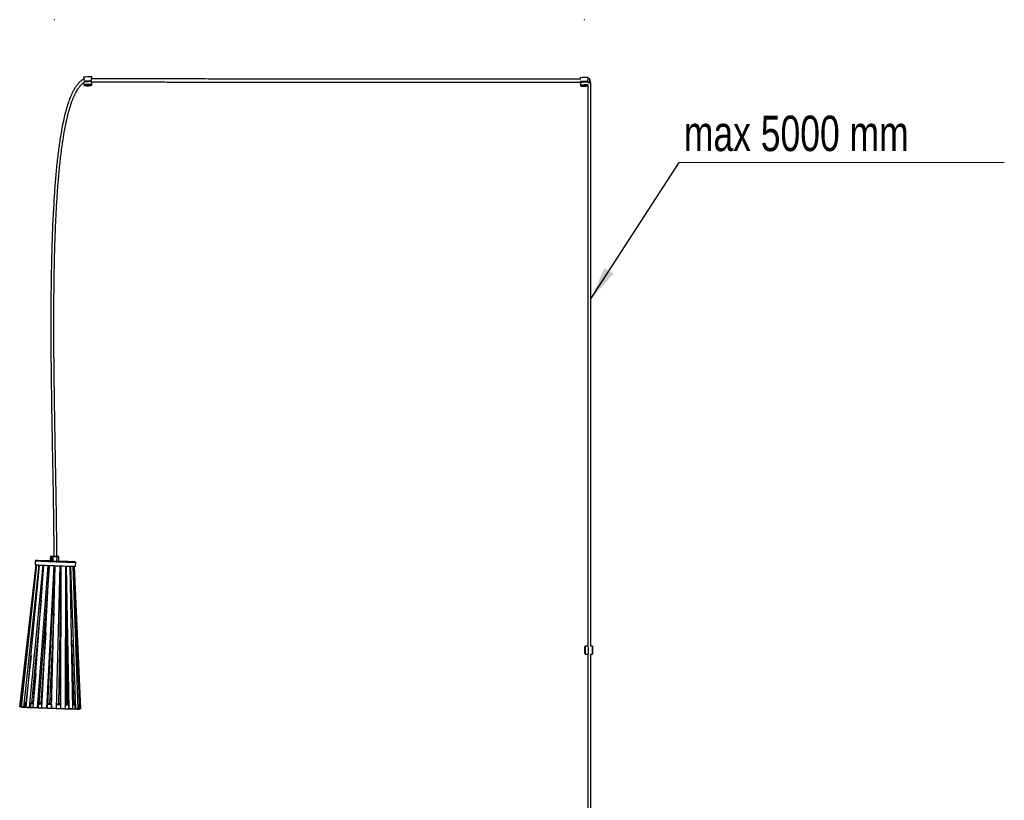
# Model space of a CAD drawing. Header units: millimetres. Extents: x 114 to 274, y -46 to 199.
# Tile 6 of 6: x 176 to 274, y 58 to 135. Entities that reach past the tile are written whole.
import ezdxf

# ---------------------------------------------------------------- set-up
doc = ezdxf.new("R2010")
doc.units = ezdxf.units.MM
doc.header["$PDSIZE"] = -1
doc.styles.add('SLDTEXTSTYLE0', font='TXT', dxfattribs={"width": 0.75})
doc.dimstyles.new('SLDDIMSTYLE2', dxfattribs={"dimtxt": 0.18, "dimasz": 3.302, "dimexe": 0, "dimexo": 0.0625, "dimgap": 0, "dimtad": 0, "dimtih": 1, "dimtoh": 1, "dimdec": 0, "dimrnd": 1e-09, "dimzin": 0, "dimdsep": 46, "dimtxsty": 'Standard', "dimsah": 1, "dimcen": 0.09, "dimadec": 0, "dimazin": 0, "dimtfac": 3.302, "dimtdec": 0, "dimtofl": 0, "dimtmove": 0, "dimatfit": 3, "dimfxl": 0, "dimfrac": 2, "dimtolj": 1, "dimtzin": 0, "dimarcsym": 0})

# ---------------------------------------------------------------- blocks, each defined once
blk = doc.blocks.new('SW_NOTE_1')
at = {"color": 0, "linetype": 'Continuous', "lineweight": 0}
blk.add_line((32.18, 0), (0, 0), dxfattribs=at)

msp = doc.modelspace()

# ---------------------------------------------------------------- linework, layer by layer
at = {"color": 7, "linetype": 'Continuous', "lineweight": 25}
for p, q in [((182.45495, 129.26376), (182.46094, 129.11237)), ((182.47985, 128.74914), (182.48866, 128.52638)), ((182.49806, 128.91054), (182.4997, 128.86912)), ((182.4997, 128.86912), (182.53771, 128.87062)), ((182.53906, 128.83652), (182.5393, 128.83042)), ((182.56784, 128.8661), (182.55521, 128.87192)), ((182.8699, 128.88917), (182.87089, 128.86419)), ((183.12771, 128.85563), (183.17432, 128.85772)), ((183.20273, 128.89692), (183.24074, 128.89842)), ((183.2036, 128.87481), (183.20273, 128.89692)), ((183.23744, 128.98186), (183.23679, 128.9983)), ((183.24074, 128.89842), (183.23945, 128.9309)), ((183.26031, 129.14398), (183.25433, 129.29536)), ((183.27895, 128.55762), (183.26926, 128.80266)), ((231.56466, 129.21512), (231.56952, 129.09229)), ((231.58665, 128.77394), (231.59836, 128.47774)), ((231.60546, 128.92036), (231.60941, 128.82047)), ((231.60941, 128.82047), (231.64742, 128.82197)), ((231.64877, 128.78789), (231.64901, 128.78178)), ((231.67755, 128.81746), (231.66492, 128.82328)), ((231.67804, 128.80497), (231.67755, 128.81746)), ((231.97961, 128.84052), (231.9806, 128.81556)), ((232.23742, 128.807), (232.28403, 128.80908)), ((232.31244, 128.84827), (232.35045, 128.84978)), ((232.31331, 128.82617), (232.31244, 128.84827)), ((232.35045, 128.84978), (232.34661, 128.94689)), ((232.36987, 129.0993), (232.36404, 129.24671)), ((232.37945, 128.74181), (232.37717, 128.79946)), ((183.21913, 128.48065), (183.22107, 128.48125)), ((232.32884, 128.432), (232.33078, 128.4326)), ((179.16861, 81.89452), (179.15171, 81.41484)), ((179.17515, 81.89929), (179.16861, 81.89452)), ((179.41639, 81.88131), (179.16861, 81.89452)), ((179.45769, 81.89286), (179.17515, 81.89929)), ((179.17515, 81.89929), (179.41854, 81.8863)), ((179.38188, 81.89347), (179.50464, 81.89068)), ((179.43637, 81.89056), (179.38188, 81.89347)), ((179.43648, 81.89055), (179.38201, 81.89346)), ((179.41639, 81.88131), (179.3995, 81.40163)), ((179.41854, 81.8863), (179.41639, 81.88131)), ((179.80285, 81.86944), (179.41639, 81.88131)), ((179.41854, 81.8863), (179.80127, 81.87455)), ((179.49356, 81.89199), (179.45769, 81.89286)), ((179.61214, 81.88119), (179.55764, 81.88409)), ((179.61218, 81.88119), (179.55772, 81.88409)), ((179.77843, 81.87608), (179.61214, 81.88119)), ((179.80285, 81.86944), (179.78595, 81.38976)), ((179.99656, 81.38598), (180.01345, 81.86564)), ((176.13082, 67.01865), (177.74666, 81.05298)), ((176.19055, 67.01062), (177.80684, 81.04885)), ((176.31414, 67.00107), (177.83394, 81.04714)), ((176.52425, 66.98825), (178.04418, 81.03541)), ((176.7762, 66.97489), (178.09935, 81.03261)), ((177.11612, 66.95855), (178.43931, 81.01666)), ((177.47175, 66.94269), (178.51717, 81.01324)), ((177.67282, 81.46282), (177.65874, 81.06309)), ((177.98679, 81.4526), (177.78835, 81.4593)), ((177.78835, 81.4593), (177.84808, 81.45126)), ((177.89479, 81.46247), (177.79829, 81.46001)), ((177.79829, 81.46001), (177.9944, 81.45264)), ((177.84808, 81.45126), (178.04652, 81.44456)), ((177.86625, 81.44957), (178.07636, 81.43675)), ((178.0476, 81.44419), (177.86625, 81.44957)), ((177.89458, 81.4564), (177.89479, 81.46247)), ((178.09091, 81.4551), (177.89479, 81.46247)), ((177.90822, 66.92441), (178.95365, 80.99513)), ((178.17516, 81.4588), (177.93187, 81.46214)), ((177.93187, 81.46214), (178.10646, 81.45484)), ((177.98658, 81.44659), (177.98679, 81.4526)), ((178.04652, 81.44456), (177.98679, 81.4526)), ((177.9944, 81.45264), (178.09091, 81.4551)), ((178.0474, 81.43852), (178.0476, 81.44419)), ((178.25771, 81.43138), (178.0476, 81.44419)), ((178.07636, 81.43675), (178.25771, 81.43138)), ((178.10646, 81.45484), (178.34974, 81.45148)), ((178.26737, 81.43072), (178.12087, 81.43425)), ((178.12087, 81.43425), (178.46079, 81.41791)), ((178.17499, 81.45388), (178.17516, 81.4588)), ((178.34974, 81.45148), (178.17516, 81.4588)), ((178.60201, 81.44861), (178.23575, 81.45745)), ((178.23575, 81.45745), (178.37172, 81.45092)), ((178.26725, 81.42722), (178.26737, 81.43072)), ((178.6073, 81.41437), (178.26737, 81.43072)), ((178.33272, 66.9076), (179.04658, 80.99147)), ((178.37172, 81.45092), (178.73798, 81.44208)), ((178.46079, 81.41791), (178.6073, 81.41437)), ((178.6246, 81.4135), (178.52728, 81.41484)), ((178.52728, 81.41484), (178.96375, 81.39656)), ((178.6019, 81.44536), (178.60201, 81.44861)), ((178.73798, 81.44208), (178.60201, 81.44861)), ((178.6245, 81.41077), (178.6246, 81.4135)), ((179.06107, 81.39522), (178.6246, 81.4135)), ((179.13355, 81.43294), (178.68018, 81.4464)), ((178.68018, 81.4464), (178.76422, 81.44127)), ((178.76422, 81.44127), (179.15224, 81.42976)), ((178.823, 66.88918), (179.53686, 80.97311)), ((179.57534, 80.97173), (178.88132, 67.27921)), ((178.96375, 81.39656), (179.06107, 81.39522)), ((179.08431, 81.39422), (179.04571, 81.39323)), ((179.04571, 81.39323), (179.536, 81.37481)), ((179.08423, 81.39179), (179.08431, 81.39422)), ((179.5746, 81.3758), (179.08431, 81.39422)), ((179.13346, 81.4303), (179.13355, 81.43294)), ((179.15231, 81.43179), (179.13355, 81.43294)), ((179.15171, 81.41484), (179.3995, 81.40163)), ((179.15791, 81.40962), (179.15171, 81.41484)), ((179.15776, 81.40962), (179.40125, 81.39665)), ((179.24694, 81.80735), (179.24598, 81.8064)), ((179.25634, 81.5975), (179.3081, 81.59473)), ((179.31176, 81.69866), (179.26, 81.70142)), ((179.61182, 80.97043), (179.2609, 67.26568)), ((179.27482, 66.87307), (179.63577, 80.96958)), ((179.29182, 81.82293), (179.28883, 81.82302)), ((179.3995, 81.40163), (179.78595, 81.38976)), ((179.4013, 81.39664), (179.3995, 81.40163)), ((179.78402, 81.38489), (179.4013, 81.39664)), ((179.536, 81.37481), (179.5746, 81.3758)), ((179.60151, 81.37475), (179.6254, 81.37155)), ((180.09762, 81.358), (179.60151, 81.37475)), ((179.6254, 81.37155), (180.12151, 81.35479)), ((179.77093, 66.85631), (180.13188, 80.95279)), ((179.99707, 81.40045), (180.25885, 81.39062)), ((180.29745, 81.39161), (179.99715, 81.40289)), ((180.09754, 81.3556), (180.09762, 81.358)), ((180.12151, 81.35479), (180.09762, 81.358)), ((180.14303, 80.95243), (180.12239, 67.23729)), ((180.12557, 81.35703), (180.20961, 81.3519)), ((180.57894, 81.34358), (180.12557, 81.35703)), ((180.20585, 66.84247), (180.22708, 80.94975)), ((180.20961, 81.3519), (180.66298, 81.33844)), ((180.25885, 81.39062), (180.29745, 81.39161)), ((180.37941, 81.38828), (180.2821, 81.38962)), ((180.2821, 81.38962), (180.71856, 81.37134)), ((180.37932, 81.38555), (180.37941, 81.38828)), ((180.81588, 81.37), (180.37941, 81.38828)), ((180.57885, 81.34094), (180.57894, 81.34358)), ((180.66298, 81.33844), (180.57894, 81.34358)), ((180.60519, 81.34277), (180.74115, 81.33622)), ((180.97144, 81.33392), (180.60519, 81.34277)), ((180.65922, 66.82901), (180.68045, 80.93616)), ((180.71856, 81.37134), (180.81588, 81.37)), ((180.88237, 81.36693), (180.73587, 81.37047)), ((180.73587, 81.37047), (181.07579, 81.35413)), ((180.74115, 81.33622), (181.10741, 81.32739)), ((181.03465, 66.8188), (180.76264, 80.93388)), ((180.88224, 81.36343), (180.88237, 81.36693)), ((181.2223, 81.35059), (180.88237, 81.36693)), ((180.97133, 81.33067), (180.97144, 81.33392)), ((181.10741, 81.32739), (180.97144, 81.33392)), ((180.99342, 81.33336), (181.16801, 81.32604)), ((181.23671, 81.33001), (180.99342, 81.33336)), ((181.07579, 81.35413), (181.2223, 81.35059)), ((181.26681, 81.34809), (181.08545, 81.35347)), ((181.08545, 81.35347), (181.29557, 81.34066)), ((181.4009, 66.80996), (181.1289, 80.92471)), ((181.16801, 81.32604), (181.41129, 81.32269)), ((181.68011, 66.80438), (181.19004, 80.92339)), ((181.23653, 81.3251), (181.23671, 81.33001)), ((181.41129, 81.32269), (181.23671, 81.33001)), ((181.34876, 81.33219), (181.25226, 81.32974)), ((181.25226, 81.32974), (181.44837, 81.32237)), ((181.26661, 81.34242), (181.26681, 81.34809)), ((181.47691, 81.33527), (181.26681, 81.34809)), ((181.29557, 81.34066), (181.47691, 81.33527)), ((181.49509, 81.33358), (181.29665, 81.34028)), ((181.29665, 81.34028), (181.35637, 81.33225)), ((181.34855, 81.32612), (181.34876, 81.33219)), ((181.54488, 81.32483), (181.34876, 81.33219)), ((181.35637, 81.33225), (181.55481, 81.32554)), ((181.92339, 66.80103), (181.43335, 80.91919)), ((181.44837, 81.32237), (181.54488, 81.32483)), ((182.07903, 66.80062), (181.46745, 80.91882)), ((181.49488, 81.32757), (181.49509, 81.33358)), ((181.55481, 81.32554), (181.49509, 81.33358)), ((182.17554, 66.80308), (181.56407, 80.91838)), ((182.19238, 66.80788), (181.56782, 80.9184)), ((181.65626, 80.92229), (181.67034, 81.32203)), ((179.03753, 80.81305), (178.03441, 67.31175)), ((180.13982, 78.81848), (180.12476, 78.96807)), ((180.67656, 78.35157), (180.89116, 67.21526)), ((178.25987, 77.55018), (177.29918, 67.34335)), ((178.78836, 77.45937), (178.86738, 77.45594)), ((178.79206, 77.50925), (178.8699, 77.50587)), ((180.04125, 77.41361), (180.13771, 77.41078)), ((180.04253, 77.46358), (180.13778, 77.46079)), ((180.04256, 77.46457), (180.13778, 77.46183)), ((180.67512, 77.39887), (180.69493, 77.39874)), ((180.6752, 77.44886), (180.69396, 77.44873)), ((180.67521, 77.45161), (180.69389, 77.45206)), ((179.4929, 76.32598), (179.0897, 67.33865)), ((180.13594, 76.23951), (179.95956, 67.30669)), ((180.71877, 76.16115), (180.75266, 67.27429)), ((178.70821, 74.31573), (178.22822, 67.36703)), ((179.99815, 67.3067), (180.13276, 74.12419)), ((181.27025, 73.58981), (181.49198, 67.20173)), ((232.10696, 72.22567), (232.3383, 72.22545)), ((232.3383, 73.01636), (232.10771, 73.01658)), ((232.64981, 72.22061), (232.8013, 72.22047)), ((232.80206, 73.02047), (232.65057, 73.02061)), ((177.25394, 72.05068), (176.74759, 67.37093)), ((177.7201, 70.28538), (177.45944, 67.38907)), ((180.84997, 67.27181), (180.84009, 69.86586)), ((176.31355, 67.39582), (176.29947, 66.9961)), ((176.3567, 67.39436), (176.31355, 67.39582)), ((176.63784, 67.37418), (176.62376, 66.97446)), ((176.74148, 67.37111), (176.63784, 67.37418)), ((177.21052, 67.34549), (177.19644, 66.94577)), ((177.29424, 67.34347), (177.21052, 67.34549)), ((177.97552, 67.31256), (177.96144, 66.91284)), ((178.03113, 67.3118), (177.97552, 67.31256)), ((178.85796, 67.27862), (178.84388, 66.87889)), ((178.88002, 67.27918), (178.85796, 67.27862)), ((179.26265, 67.334), (179.08977, 67.34009)), ((179.27536, 67.26373), (179.26128, 66.86401)), ((179.27536, 67.26373), (179.26171, 67.26557)), ((179.98292, 67.30729), (179.96086, 67.30673)), ((180.17325, 67.23419), (180.12522, 67.23712)), ((180.17325, 67.23419), (180.15917, 66.83447)), ((180.81155, 67.27348), (180.75594, 67.27425)), ((180.97345, 67.2113), (180.89575, 67.21504)), ((181.48001, 67.24248), (181.39629, 67.2445)), ((181.49059, 67.24195), (181.48001, 67.24248)), ((176.19055, 67.01062), (176.13082, 67.01865)), ((176.29985, 67.00692), (176.19055, 67.01062)), ((176.23816, 67.00901), (176.23804, 67.0054)), ((176.23992, 67.00895), (176.23975, 67.00413)), ((176.23975, 67.00413), (176.29968, 67.0021)), ((176.52425, 66.98825), (176.31414, 67.00107)), ((176.41393, 66.99498), (176.41365, 66.98728)), ((176.41365, 66.98728), (176.51729, 66.9842)), ((176.51745, 66.98866), (176.51729, 66.9842)), ((176.51729, 66.9842), (176.62387, 66.9777)), ((176.62414, 66.98529), (176.52425, 66.98825)), ((177.11612, 66.95855), (176.7762, 66.97489)), ((176.85683, 66.97102), (176.85651, 66.96212)), ((176.85651, 66.96212), (176.94024, 66.9601)), ((176.94048, 66.96699), (176.94024, 66.9601)), ((176.94024, 66.9601), (177.19651, 66.94778)), ((177.19682, 66.9566), (177.11612, 66.95855)), ((177.90822, 66.92441), (177.47175, 66.94269)), ((177.5253, 66.94044), (177.52497, 66.93112)), ((177.52497, 66.93112), (177.58059, 66.93035)), ((177.58086, 66.93811), (177.58059, 66.93035)), ((177.58059, 66.93035), (177.96149, 66.9144)), ((177.96182, 66.92367), (177.90822, 66.92441)), ((178.823, 66.88918), (178.33272, 66.9076)), ((178.35393, 66.9068), (178.3536, 66.89731)), ((178.3536, 66.89731), (178.37566, 66.89788)), ((178.37595, 66.90598), (178.37566, 66.89788)), ((178.37566, 66.89788), (178.84393, 66.88029)), ((178.84426, 66.88972), (178.823, 66.88918)), ((179.26133, 66.86538), (179.74374, 66.84909)), ((179.26166, 66.87484), (179.27482, 66.87307)), ((179.77093, 66.85631), (179.27482, 66.87307)), ((179.74402, 66.85722), (179.74374, 66.84909)), ((179.74374, 66.84909), (179.75739, 66.84725)), ((179.75773, 66.85675), (179.75739, 66.84725)), ((180.15922, 66.83597), (180.56451, 66.82394)), ((180.15955, 66.84529), (180.20585, 66.84247)), ((180.65922, 66.82901), (180.20585, 66.84247)), ((180.56479, 66.83182), (180.56451, 66.82394)), ((180.56451, 66.82394), (180.61254, 66.82101)), ((180.61287, 66.83039), (180.61254, 66.82101)), ((180.97345, 67.2113), (180.95937, 66.81158)), ((180.95944, 66.81344), (181.24792, 66.80648)), ((180.95975, 66.8224), (181.03465, 66.8188)), ((181.4009, 66.80996), (181.03465, 66.8188)), ((181.24818, 66.81365), (181.24792, 66.80648)), ((181.24792, 66.80648), (181.32563, 66.80274)), ((181.32594, 66.81178), (181.32563, 66.80274)), ((181.59764, 67.19731), (181.49787, 67.20148)), ((181.59764, 67.19731), (181.58356, 66.79758)), ((181.58365, 66.80039), (181.72707, 66.79841)), ((181.58394, 66.80841), (181.68011, 66.80438)), ((181.92339, 66.80103), (181.68011, 66.80438)), ((181.72726, 66.80373), (181.72707, 66.79841)), ((181.72707, 66.79841), (181.82685, 66.79423)), ((181.82713, 66.80235), (181.82685, 66.79423)), ((181.98471, 67.19357), (181.90967, 67.19639)), ((181.98471, 67.19357), (181.97063, 66.79385)), ((181.97085, 66.79993), (182.06713, 66.79631)), ((181.97101, 66.80468), (182.07903, 66.80062)), ((182.0673, 66.80106), (182.06713, 66.79631)), ((182.17554, 66.80308), (182.07903, 66.80062)), ((182.08441, 66.79948), (182.08445, 66.80076)), ((182.1753, 66.80846), (182.19238, 66.80788))]:
    msp.add_line(p, q, dxfattribs=at)
at = {"color": 1, "linetype": 'Continuous', "lineweight": 25}
for p, q in [((183.22107, 128.48125), (183.22171, 128.48181)), ((232.33078, 128.4326), (232.33142, 128.43317)), ((179.31504, 81.59589), (179.25634, 81.5975)), ((180.12716, 80.76838), (180.14276, 80.76798))]:
    msp.add_line(p, q, dxfattribs=at)
at = {"color": 7, "linetype": 'Continuous', "lineweight": 25, "flags": 128}
for points in [[(232.4883, 128.73999), (232.5396, 128.7401), (232.58472, 128.74042), (232.6182, 128.74089), (232.63602, 128.74148), (232.63602, 128.7421), (232.6182, 128.74268), (232.58472, 128.74316), (232.5396, 128.74347), (232.4883, 128.74358), (232.437, 128.74347), (232.39188, 128.74316), (232.37941, 128.74302)], [(232.5179, 129.10278), (232.51826, 129.09435), (232.51929, 129.06886), (232.52086, 129.02939), (232.5228, 128.98068), (232.52486, 128.92864), (232.52679, 128.87951), (232.52837, 128.83924), (232.5294, 128.81268), (232.52975, 128.80303), (232.5294, 128.81145), (232.52837, 128.83694), (232.52679, 128.87641), (232.52486, 128.92511), (232.5228, 128.97717), (232.52086, 129.02628), (232.51929, 129.06656), (232.51826, 129.09312), (232.5179, 129.10278)], [(182.55241, 128.45479), (182.55402, 128.45442), (182.55444, 128.45435)], [(231.66212, 128.40616), (231.66373, 128.40577), (231.66414, 128.40571)], [(179.18494, 81.65336), (179.19175, 81.70869), (179.20759, 81.75808), (179.23092, 81.79671), (179.25945, 81.82079), (179.29039, 81.82795), (179.3207, 81.81752), (179.34744, 81.79049), (179.36796, 81.74953), (179.38027, 81.69863), (179.38316, 81.64279), (179.37636, 81.58747), (179.36051, 81.53807), (179.33718, 81.49945), (179.30865, 81.47538), (179.27772, 81.4682), (179.2474, 81.47864), (179.22067, 81.50566), (179.20014, 81.54663), (179.18783, 81.59752), (179.18494, 81.65336)], [(179.50464, 81.89068), (179.55964, 81.88926), (179.62443, 81.88729), (179.6941, 81.88494), (179.76338, 81.88237), (179.827, 81.87977), (179.88015, 81.87735), (179.9188, 81.8753), (179.94003, 81.87375), (179.94222, 81.87283), (179.9252, 81.87262), (179.89027, 81.87312), (179.84008, 81.8743), (179.77843, 81.87608)], [(179.80127, 81.87455), (179.86904, 81.87258), (179.92653, 81.87115), (179.97047, 81.87035), (179.99836, 81.87022), (180.0086, 81.87076), (180.0006, 81.87195), (179.97484, 81.87371), (179.93277, 81.87597), (179.87679, 81.87855), (179.81009, 81.88134), (179.73648, 81.88418), (179.66016, 81.8869), (179.58547, 81.88934), (179.52856, 81.89104)], [(179.82962, 81.87459), (179.82411, 81.87482), (179.79837, 81.87591)], [(179.80285, 81.86944), (179.80285, 81.87041), (179.80278, 81.87135), (179.80265, 81.87222), (179.80246, 81.873), (179.80221, 81.87364), (179.80193, 81.87412), (179.80161, 81.87443), (179.80127, 81.87455)], [(177.65874, 81.06309), (177.65888, 81.06279), (177.66991, 81.06017), (177.6984, 81.05695), (177.7441, 81.05317), (177.80662, 81.04886), (177.88541, 81.04405), (177.97977, 81.0388), (178.08887, 81.03313), (178.21176, 81.02713), (178.34735, 81.0208), (178.49446, 81.01423), (178.65179, 81.00748), (178.81795, 81.00059), (178.9915, 80.99364), (179.17089, 80.98667), (179.35457, 80.97976), (179.5409, 80.97296), (179.72826, 80.96634), (179.915, 80.95995), (180.09948, 80.95384), (180.28007, 80.94808), (180.45519, 80.9427), (180.6233, 80.93778), (180.78293, 80.93333), (180.93266, 80.9294), (181.07119, 80.92602), (181.19728, 80.92325), (181.30986, 80.92107), (181.40791, 80.91953), (181.49058, 80.91862), (181.55714, 80.91837), (181.607, 80.91878), (181.63973, 80.91983), (181.65504, 80.92152), (181.65626, 80.92229)], [(179.15238, 81.43376), (179.13873, 81.4342), (178.96067, 81.43978), (178.78887, 81.44493), (178.62482, 81.44963), (178.46997, 81.45382), (178.32569, 81.45747), (178.19323, 81.46056), (178.07376, 81.46304), (177.96833, 81.4649), (177.87787, 81.46613), (177.80318, 81.4667), (177.7449, 81.46663), (177.70356, 81.4659), (177.67951, 81.46453), (177.67296, 81.46251), (177.68398, 81.45989), (177.71248, 81.45669), (177.75818, 81.45289), (177.8207, 81.44859), (177.89949, 81.44379), (177.99385, 81.43853), (178.10295, 81.43287), (178.22584, 81.42685), (178.36143, 81.42053), (178.50854, 81.41396), (178.66586, 81.4072), (178.83203, 81.40031), (179.00557, 81.39336), (179.18497, 81.3864), (179.36864, 81.37949), (179.55498, 81.37269), (179.74234, 81.36606), (179.92908, 81.35967), (180.11356, 81.35357), (180.29415, 81.3478), (180.46927, 81.34243), (180.63738, 81.3375), (180.797, 81.33305), (180.94674, 81.32912), (181.08526, 81.32576), (181.21136, 81.32297), (181.32394, 81.3208), (181.42199, 81.31925), (181.50465, 81.31834), (181.57121, 81.31809), (181.62108, 81.3185), (181.65381, 81.31955), (181.66913, 81.32124), (181.66688, 81.32355), (181.6471, 81.32648), (181.60997, 81.32998), (181.55579, 81.33403), (181.48507, 81.3386), (181.48507, 81.3386)], [(179.19186, 81.65311), (179.19508, 81.59604), (179.2084, 81.5446), (179.23036, 81.50437), (179.2586, 81.47969), (179.29004, 81.47326), (179.31973, 81.48465)], [(179.26, 81.70142), (179.2489, 81.69805), (179.23922, 81.68728), (179.23242, 81.67075), (179.22954, 81.65098), (179.23102, 81.63098), (179.23663, 81.61379), (179.24552, 81.60204), (179.25634, 81.5975)], [(179.309, 81.82001), (179.30232, 81.82182), (179.27899, 81.82144)], [(179.3081, 81.59473), (179.3192, 81.5981), (179.32888, 81.60888), (179.33568, 81.6254), (179.33856, 81.64517), (179.33708, 81.66517), (179.33147, 81.68236), (179.32258, 81.69413), (179.31176, 81.69866)], [(179.78595, 81.38976), (179.78588, 81.3888), (179.78575, 81.38785), (179.78556, 81.38701), (179.78532, 81.38627), (179.78502, 81.38566), (179.78471, 81.38522), (179.78437, 81.38496), (179.78402, 81.38489)], [(179.91668, 81.38624), (179.95759, 81.38406), (179.98336, 81.38229), (179.99135, 81.38111), (179.98111, 81.38056), (179.95322, 81.38069), (179.90928, 81.38149), (179.85179, 81.38292), (179.78402, 81.38489)], [(178.90381, 79.01318), (178.92662, 79.01195), (178.94619, 79.01094)], [(179.47482, 78.98858), (179.52753, 78.98666), (179.56099, 78.98545)], [(180.08109, 78.96917), (180.08572, 78.96905), (180.14005, 78.9677)], [(179.45166, 78.53158), (179.52135, 78.529), (179.54928, 78.528)], [(180.0694, 78.51286), (180.1155, 78.51222), (180.13936, 78.5121)], [(178.79215, 77.51038), (178.80698, 77.50971), (178.86996, 77.50695)], [(179.39609, 77.43512), (179.44158, 77.43347), (179.52118, 77.43063)], [(179.39862, 77.48506), (179.44333, 77.48343), (179.52246, 77.4806)], [(179.39866, 77.48595), (179.47331, 77.48325), (179.52248, 77.4815)], [(232.80168, 73.02044), (232.79488, 73.01007), (232.78839, 72.98148), (232.78253, 72.936), (232.77757, 72.87578), (232.77373, 72.80361), (232.7712, 72.72289), (232.77009, 72.63737), (232.77046, 72.55107), (232.77229, 72.468), (232.77549, 72.39207), (232.77992, 72.32682), (232.78537, 72.2753), (232.79158, 72.23992), (232.79826, 72.22233), (232.8051, 72.22336), (232.81178, 72.24296), (232.81799, 72.2802), (232.82343, 72.33337), (232.82786, 72.39995), (232.83107, 72.47685), (232.8329, 72.56046), (232.83327, 72.64688), (232.83216, 72.73206), (232.82963, 72.81203), (232.82579, 72.88303), (232.82082, 72.94177), (232.81496, 72.98548), (232.80848, 73.01211), (232.80168, 73.02044)], [(232.80168, 72.54547), (232.79941, 72.55085), (232.79748, 72.56681), (232.7962, 72.59095), (232.79575, 72.61958), (232.7962, 72.64835), (232.79748, 72.67287), (232.79941, 72.68941), (232.80168, 72.69546), (232.80395, 72.6901), (232.80587, 72.67413), (232.80716, 72.64999), (232.80761, 72.62136), (232.80716, 72.5926), (232.80587, 72.56807), (232.80395, 72.55152), (232.80168, 72.54547)], [(176.74825, 67.37706), (176.74968, 67.37696), (176.81365, 67.37282)], [(176.816, 67.39782), (176.78862, 67.39803), (176.75054, 67.3982)], [(177.50458, 67.38454), (177.38683, 67.38742), (177.3035, 67.38935)], [(177.50496, 67.38965), (177.50328, 67.38969), (177.46068, 67.39083), (177.4596, 67.39086)], [(178.03462, 67.31464), (178.18652, 67.30847), (178.3527, 67.30187)], [(178.35588, 67.36454), (178.32606, 67.36549), (178.2762, 67.36706), (178.22832, 67.36856)], [(178.88145, 67.28184), (179.01505, 67.277), (179.22852, 67.26943), (179.26097, 67.26829)], [(179.26255, 67.32994), (179.12208, 67.3349), (178.90897, 67.34225), (178.88456, 67.34307)], [(180.12248, 67.29752), (179.96361, 67.30379), (179.78257, 67.31078)], [(180.12248, 67.30185), (180.08283, 67.3034), (180.03302, 67.30534), (179.98292, 67.30729)], [(180.65981, 67.22462), (180.80372, 67.22085), (180.8911, 67.21866)], [(180.89011, 67.27006), (180.85459, 67.27161), (180.81155, 67.27348)], [(181.49085, 67.2343), (181.42152, 67.23831), (181.39262, 67.23992)], [(176.23804, 67.0054), (176.23842, 67.0048), (176.23975, 67.00413)], [(181.39323, 67.20822), (181.47218, 67.20715), (181.4918, 67.20692)], [(182.06713, 66.79631), (182.07234, 66.79675), (182.07662, 66.79722), (182.07996, 66.79773), (182.08238, 66.79826), (182.08386, 66.79884), (182.0844, 66.79944), (182.08441, 66.79948)]]:
    msp.add_lwpolyline(points, dxfattribs=at)
at = {"color": 1, "linetype": 'Continuous', "lineweight": 25, "flags": 128}
for points in [[(179.56595, 80.78631), (179.59088, 80.78541), (179.60706, 80.78482)], [(232.10771, 73.01658), (232.10111, 73.00771), (232.09466, 72.98077), (232.08881, 72.93701), (232.08383, 72.87849), (232.07994, 72.80793), (232.07734, 72.72863), (232.07613, 72.64431), (232.07639, 72.5589), (232.07809, 72.4764), (232.08116, 72.40067), (232.08545, 72.33525), (232.09077, 72.28319), (232.09686, 72.24694)], [(232.09686, 72.24694), (232.10344, 72.22819), (232.10696, 72.22567)]]:
    msp.add_lwpolyline(points, dxfattribs=at)
at = {"color": 7, "linetype": 'Continuous', "lineweight": 25}
for centre, radius, start, end in [((183.09444, 123.21405), 6.08341, 88.4938744, 96.0340104), ((183.21555, 120.14124), 8.71486, 89.7724594, 94.7471198), ((183.25852, 119.06377), 9.83467, 90.1035511, 94.4251782), ((183.12559, 121.32607), 7.56742, 91.9362973, 94.4555892), ((183.21281, 121.31212), 7.5848, 90.0761432, 92.5912062), ((232.20427, 123.1623), 6.08653, 88.4958135, 96.0320755), ((232.2422, 122.38721), 6.42029, 88.8169043, 95.860431), ((232.36797, 119.02559), 9.82421, 90.1021683, 94.4284014), ((232.23183, 121.33955), 7.50521, 91.9258443, 94.4660278), ((232.3217, 121.29885), 7.54942, 90.0702556, 92.5970997), ((232.47772, 137.00101), 8.26103, 269.2424683, 270.0733643), ((183.22609, 119.94833), 8.536, 90.3027249, 94.3365604), ((232.33627, 119.88795), 8.54775, 90.3054917, 94.3337879), ((179.65817, 84.90656), 3.02415, 265.7940287, 268.0949643), ((179.96412, 84.97732), 3.11207, 267.0293957, 270.9082178), ((179.39951, 81.66209), 0.20784, 136.6946011, 182.4780835), ((179.94723, 84.50715), 3.12156, 267.0385658, 270.9054737), ((177.15177, 0.36056), 81.0939, 86.9369099, 87.989181), ((234.352, 72.61648), 2.34726, 171.8999257, 187.7566055), ((235.83868, 72.62114), 3.469, 174.5301471, 185.8444847), ((235.82743, 72.62097), 3.45727, 174.5758116, 185.7731259), ((176.60363, 70.56462), 3.18205, 264.769586, 265.5450916), ((178.77524, 105.57041), 38.25599, 266.797162, 267.059724), ((182.80882, 189.18404), 121.9671, 267.3691914, 267.5056521), ((181.0165, 145.04001), 77.78187, 267.2609461, 267.4095927), ((186.16305, 269.18065), 202.03405, 267.6774218, 267.7844123), ((173.09109, -101.0634), 168.50596, 88.2096377, 88.3174525), ((187.73268, 310.31195), 243.19532, 267.9086885, 268.0070899), ((186.85971, 283.68629), 216.55535, 268.1267754, 268.2306281), ((185.76917, 252.23814), 185.08421, 268.1459512, 268.2516775), ((184.56323, 205.56917), 138.40443, 268.3838679, 268.513759), ((173.67984, -91.57864), 159.00706, 87.400964, 87.4840406), ((176.7367, 71.91212), 4.93543, 264.9175329, 266.2470911), ((178.97575, 109.12108), 42.2122, 266.8059281, 267.1222907), ((182.65086, 185.51849), 118.6981, 267.366211, 267.5249531), ((185.91095, 262.73199), 195.98044, 267.6752865, 267.7900269), ((188.0062, 317.97448), 251.2627, 267.9102398, 268.0054804), ((186.82054, 282.4885), 215.75689, 268.1239961, 268.2307449), ((184.55054, 205.28498), 138.51996, 268.3709113, 268.5144244), ((182.59339, 123.77152), 56.98288, 268.7251717, 268.9845732), ((182.57582, 122.4601), 55.27145, 268.7741399, 268.9859393), ((181.92452, 76.66557), 9.87182, 269.4331006, 270.267631), ((181.9419, 74.6526), 7.45915, 269.7531914, 270.3288355)]:
    msp.add_arc(centre, radius, start, end, dxfattribs=at)
at = {"color": 1, "linetype": 'Continuous', "lineweight": 25}
for centre, radius, start, end in [((183.11799, 122.62076), 5.93904, 88.4470118, 96.0828141), ((182.57939, 128.38618), 0.07372, 89.0268304, 111.4636028), ((183.18701, 128.24045), 0.24384, 81.8173182, 91.415353), ((232.27754, 121.6915), 6.82014, 89.1638085, 95.7152534), ((231.68911, 128.33748), 0.07379, 89.0369005, 111.4535328), ((232.29621, 128.18318), 0.25246, 81.9816111, 91.2509366)]:
    msp.add_arc(centre, radius, start, end, dxfattribs=at)
at = {"color": 7, "linetype": 'Continuous', "lineweight": 25}
for points, knots in [([(182.4696, 129.093), (182.42042, 129.06505), (182.31356, 129.00432), (182.1643, 128.88842), (181.98225, 128.71957), (181.79009, 128.4944), (181.59903, 128.21541), (181.43801, 127.9356), (181.30323, 127.66627), (181.18115, 127.39287), (181.0706, 127.11751), (180.96638, 126.831), (180.87175, 126.54701), (180.7829, 126.25759), (180.69951, 125.96403), (180.58585, 125.53332), (180.45197, 124.96159), (180.26943, 124.05759), (180.08654, 122.95699), (179.90173, 121.57689), (179.74465, 120.1123), (179.61212, 118.55984), (179.51593, 117.14842), (179.44461, 115.87678), (179.39122, 114.74646), (179.34657, 113.61551), (179.30962, 112.48141), (179.27925, 111.33324), (179.25755, 110.29178), (179.24207, 109.35458), (179.23117, 108.53048), (179.2229, 107.712), (179.21714, 106.9221), (179.21361, 106.18197), (179.21181, 105.49627), (179.21135, 104.84638), (179.212, 104.19915), (179.21382, 103.52137), (179.217, 102.79914), (179.22161, 102.04061), (179.23356, 100.49303), (179.25544, 98.59307), (179.28881, 96.35608), (179.31909, 94.55635), (179.35093, 92.79799), (179.38321, 91.07183), (179.41503, 89.35939), (179.44549, 87.62773), (179.46547, 86.33311), (179.47648, 85.48697), (179.48118, 85.09614), (179.48544, 84.70512), (179.48921, 84.31446), (179.49239, 83.92803), (179.49485, 83.56122), (179.49651, 83.22957), (179.49739, 82.98218), (179.49779, 82.80729), (179.49798, 82.69271), (179.49809, 82.5849), (179.49813, 82.46191), (179.49804, 82.30068), (179.49772, 82.10257), (179.49714, 81.95779), (179.49685, 81.88577)], [0, 0, 0, 0, 0.0035425, 0.00769645, 0.01180667, 0.01909533, 0.02619146, 0.03297801, 0.0393152, 0.04506266, 0.0517424, 0.05791054, 0.06417132, 0.07050387, 0.07688699, 0.08329986, 0.09842576, 0.11368649, 0.1411042, 0.16834412, 0.20096112, 0.23342818, 0.26600849, 0.28963721, 0.31326531, 0.33694075, 0.36058586, 0.38439335, 0.40893863, 0.42588367, 0.44314972, 0.46060148, 0.47719292, 0.49266595, 0.50699678, 0.52017652, 0.5334041, 0.54756854, 0.56266316, 0.57867782, 0.59511762, 0.65967657, 0.69778399, 0.73535894, 0.7725087, 0.80802482, 0.84358244, 0.87987159, 0.91659037, 0.92474545, 0.93291637, 0.94109118, 0.9492584, 0.95740585, 0.96531557, 0.9722525, 0.97819553, 0.98082292, 0.98321541, 0.985378, 0.98758143, 0.99092469, 0.995485, 1, 1, 1, 1]), ([(179.79679, 81.87556), (179.79705, 81.93389), (179.79766, 82.06827), (179.79801, 82.25981), (179.79814, 82.4309), (179.79812, 82.55935), (179.79803, 82.66763), (179.79778, 82.83399), (179.79712, 83.08215), (179.79561, 83.42872), (179.79318, 83.82412), (179.78687, 84.62312), (179.77331, 85.80034), (179.74867, 87.43759), (179.71895, 89.14839), (179.68581, 90.93616), (179.6496, 92.87036), (179.61157, 94.97567), (179.57438, 97.26467), (179.54961, 99.10772), (179.53469, 100.49268), (179.52634, 101.40779), (179.51978, 102.30755), (179.51514, 103.17189), (179.5124, 103.98152), (179.51133, 104.73305), (179.51173, 105.46819), (179.51372, 106.22955), (179.51791, 107.05686), (179.52488, 107.93937), (179.53501, 108.84873), (179.54835, 109.75667), (179.56476, 110.64557), (179.5912, 111.82286), (179.63384, 113.29412), (179.70358, 115.06425), (179.79099, 116.74616), (179.89669, 118.33835), (180.02118, 119.84417), (180.17606, 121.34552), (180.34937, 122.67863), (180.53613, 123.83944), (180.72688, 124.82746), (180.90389, 125.57612), (181.04625, 126.08894), (181.13176, 126.37414), (181.22296, 126.6544), (181.32145, 126.93178), (181.42839, 127.20573), (181.55093, 127.48825), (181.69562, 127.78275), (181.85669, 128.06165), (182.02939, 128.31072), (182.1874, 128.4971), (182.33826, 128.64388), (182.43331, 128.71433), (182.47986, 128.74882)], [0, 0, 0, 0, 0.00369244, 0.0085065, 0.01212521, 0.01452317, 0.0166374, 0.01897978, 0.02505458, 0.03234665, 0.04091892, 0.05008521, 0.08292705, 0.11544492, 0.15373979, 0.19124274, 0.22863515, 0.27620214, 0.32453725, 0.37355513, 0.39288311, 0.41221429, 0.43148683, 0.44984224, 0.46693047, 0.48273925, 0.49741583, 0.51346715, 0.53093584, 0.54978813, 0.56933405, 0.58850478, 0.60726939, 0.62561385, 0.66304901, 0.70044285, 0.737753, 0.76965926, 0.80145159, 0.83339585, 0.86519616, 0.88653655, 0.90781434, 0.92888408, 0.93521183, 0.94150298, 0.94773059, 0.95386672, 0.96013352, 0.96634306, 0.97335586, 0.9808939, 0.98670847, 0.99251803, 0.99633639, 1, 1, 1, 1]), ([(182.46152, 129.1124), (182.46132, 129.11296), (182.46036, 129.11569), (182.46511, 129.10518), (182.47439, 129.08161), (182.486, 129.04371), (182.49366, 129.00349), (182.49523, 128.97759), (182.49575, 128.969)], [0, 0, 0, 0, 0.05199662, 0.25236452, 0.45576572, 0.67103601, 0.89094741, 1, 1, 1, 1]), ([(182.53906, 128.83652), (182.5613, 128.83932), (182.60764, 128.84514), (182.72839, 128.855), (182.82339, 128.86113), (182.87089, 128.86419)], [0, 0, 0, 0, 0.31564692, 0.65782013, 1, 1, 1, 1]), ([(182.53906, 128.83652), (182.54149, 128.83796), (182.54637, 128.84082), (182.55612, 128.84653), (182.56345, 128.85078), (182.56833, 128.85362)], [0, 0, 0, 0, 0.2501145, 0.50005116, 1, 1, 1, 1]), ([(182.5393, 128.83029), (182.56154, 128.83309), (182.60789, 128.83892), (182.72864, 128.84871), (182.87113, 128.85819), (183.0137, 128.86622), (183.13467, 128.8721), (183.18125, 128.87393), (183.2036, 128.87481)], [0, 0, 0, 0, 0.15782891, 0.32891704, 0.50000056, 0.67108657, 0.84217555, 1, 1, 1, 1]), ([(182.55215, 128.84419), (182.55125, 128.84746), (182.5489, 128.85601), (182.54538, 128.86928), (182.5432, 128.87748)], [0, 0, 0, 0, 0.381939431, 1, 1, 1, 1]), ([(182.56784, 128.8661), (182.58729, 128.8685), (182.63015, 128.87378), (182.70736, 128.88051), (182.76107, 128.88413), (182.77136, 128.88483)], [0, 0, 0, 0, 0.40169156, 0.88531367, 1, 1, 1, 1]), ([(182.56833, 128.85362), (182.56825, 128.8557), (182.56809, 128.85986), (182.56792, 128.86402), (182.56784, 128.8661)], [0, 0, 0, 0, 0.49951406, 1, 1, 1, 1]), ([(182.56833, 128.85362), (182.58766, 128.85603), (182.63024, 128.86133), (182.73835, 128.87038), (182.82633, 128.87621), (182.87032, 128.87912)], [0, 0, 0, 0, 0.29343166, 0.64671051, 1, 1, 1, 1]), ([(183.2036, 128.87481), (183.20117, 128.87338), (183.19629, 128.87052), (183.18654, 128.86482), (183.17921, 128.86056), (183.17432, 128.85772)], [0, 0, 0, 0, 0.24996287, 0.50005123, 1, 1, 1, 1]), ([(183.23679, 128.9983), (183.23679, 129.01446), (183.23679, 129.04674), (183.24392, 129.09005), (183.25247, 129.12372), (183.25932, 129.144), (183.25962, 129.14397), (183.25974, 129.14395)], [0, 0, 0, 0, 0.20420592, 0.40805401, 0.62114551, 0.84135053, 1, 1, 1, 1]), ([(231.56952, 129.09229), (231.525, 129.09203), (231.39819, 129.09128), (231.20006, 129.09037), (230.87742, 129.089), (230.4621, 129.08754), (229.80487, 129.08566), (229.00763, 129.08395), (228.01235, 129.08234), (226.96159, 129.08107), (225.84981, 129.08012), (224.12161, 129.07906), (221.77351, 129.07846), (218.03166, 129.0787), (213.5163, 129.08038), (207.74698, 129.08379), (201.4969, 129.08854), (196.61499, 129.0927), (193.57944, 129.09531), (192.39306, 129.0963), (191.21154, 129.09731), (190.04925, 129.09827), (189.18126, 129.09896), (188.60323, 129.09942), (188.30349, 129.09964), (188.00581, 129.09987), (187.6933, 129.10011), (187.3463, 129.10036), (186.94841, 129.10064), (186.50056, 129.10097), (185.96165, 129.10131), (185.33471, 129.10173), (184.62775, 129.10211), (183.92791, 129.10246), (183.46606, 129.10259), (183.24894, 129.10266)], [0, 0, 0, 0, 0.00276383, 0.00787358, 0.01230091, 0.02279554, 0.03365871, 0.05310539, 0.07229276, 0.0954509, 0.11834218, 0.14131802, 0.20274679, 0.26412452, 0.37363225, 0.4830838, 0.62231499, 0.76167071, 0.78617875, 0.8107777, 0.83532749, 0.85953375, 0.88293926, 0.88921679, 0.89542093, 0.90154896, 0.90769832, 0.91482316, 0.92309209, 0.932402, 0.94262779, 0.95655034, 0.97132574, 0.98651992, 1, 1, 1, 1]), ([(183.26926, 128.80265), (183.35904, 128.80262), (183.62743, 128.80256), (184.06888, 128.80238), (184.58401, 128.80213), (185.07096, 128.80187), (185.51936, 128.80159), (185.9315, 128.80134), (186.31324, 128.80109), (186.68164, 128.80083), (187.04495, 128.80058), (187.41109, 128.80032), (188.20882, 128.79973), (189.44201, 128.79877), (191.54643, 128.79703), (194.0919, 128.79486), (197.85335, 128.79165), (202.39391, 128.78785), (207.44504, 128.78405), (212.22752, 128.78109), (216.7423, 128.77907), (220.25025, 128.77841), (222.75164, 128.77873), (224.24477, 128.77917), (225.7404, 128.78), (227.02733, 128.78114), (228.10604, 128.78248), (228.96619, 128.78388), (229.6106, 128.78525), (230.05682, 128.7864), (230.32959, 128.78717), (230.64883, 128.78817), (231.00368, 128.78948), (231.33289, 128.79097), (231.55271, 128.79209), (231.64611, 128.7927), (231.65711, 128.79277)], [0, 0, 0, 0, 0.00556642, 0.01663953, 0.02736946, 0.03750392, 0.04683008, 0.05517017, 0.06305597, 0.07049758, 0.07801027, 0.08558109, 0.09319787, 0.12746861, 0.16203763, 0.22367001, 0.28528533, 0.39524396, 0.50518016, 0.59845046, 0.69175327, 0.7850917, 0.81593994, 0.84683721, 0.87766448, 0.90866735, 0.92662543, 0.94454324, 0.9619962, 0.96657853, 0.97220804, 0.97890798, 0.98637103, 0.99420893, 0.9993185, 1, 1, 1, 1]), ([(231.64877, 128.78789), (231.67101, 128.79068), (231.71735, 128.7965), (231.8381, 128.80636), (231.9331, 128.81249), (231.9806, 128.81556)], [0, 0, 0, 0, 0.31565214, 0.65782476, 1, 1, 1, 1]), ([(231.64877, 128.78789), (231.6512, 128.78932), (231.65607, 128.79218), (231.66584, 128.79787), (231.67316, 128.80213), (231.67804, 128.80497)], [0, 0, 0, 0, 0.25007828, 0.49995303, 1, 1, 1, 1]), ([(231.64901, 128.78164), (231.67125, 128.78444), (231.7176, 128.79027), (231.83835, 128.80005), (231.98083, 128.80956), (232.12341, 128.81758), (232.24438, 128.82346), (232.29096, 128.82529), (232.31331, 128.82617)], [0, 0, 0, 0, 0.15782616, 0.32891331, 0.50000016, 0.67108681, 0.84217408, 1, 1, 1, 1]), ([(231.67755, 128.81746), (231.697, 128.81986), (231.73986, 128.82515), (231.81707, 128.83185), (231.87078, 128.83549), (231.88107, 128.83619)], [0, 0, 0, 0, 0.40168308, 0.88530822, 1, 1, 1, 1]), ([(231.67804, 128.80497), (231.69737, 128.80737), (231.73995, 128.81268), (231.84806, 128.82175), (231.93604, 128.82757), (231.98002, 128.83048)], [0, 0, 0, 0, 0.29342741, 0.64671394, 1, 1, 1, 1]), ([(232.31331, 128.82617), (232.31088, 128.82474), (232.306, 128.82188), (232.29625, 128.81618), (232.28892, 128.81192), (232.28403, 128.80908)], [0, 0, 0, 0, 0.24989582, 0.49994329, 1, 1, 1, 1]), ([(232.3465, 128.94967), (232.3465, 128.96582), (232.3465, 128.9981), (232.35363, 129.04141), (232.36218, 129.07509), (232.36903, 129.09534), (232.36933, 129.09532), (232.36945, 129.09532)], [0, 0, 0, 0, 0.20420958, 0.40806007, 0.62115683, 0.84134493, 1, 1, 1, 1]), ([(232.5179, 129.10278), (232.48607, 129.10184), (232.43673, 129.10039), (232.38737, 129.09971), (232.36986, 129.09946)], [0, 0, 0, 0, 0.64516388, 1, 1, 1, 1]), ([(232.37717, 128.79953), (232.39322, 128.79975), (232.44409, 128.80043), (232.49494, 128.80196), (232.52975, 128.80301)], [0, 0, 0, 0, 0.3154281, 1, 1, 1, 1]), ([(232.6383, 73.00913), (232.6383, 74.04235), (232.6383, 76.59768), (232.6383, 80.67733), (232.6383, 85.24762), (232.6383, 89.81969), (232.6383, 94.3931), (232.6383, 98.96744), (232.6383, 103.54231), (232.6383, 108.11729), (232.6383, 112.5093), (232.6383, 116.71858), (232.6383, 119.69856), (232.6383, 121.63113), (232.6383, 122.50162), (232.6383, 123.33902), (232.6383, 123.97796), (232.6383, 124.45263), (232.6383, 124.80118), (232.6383, 125.20954), (232.6383, 125.67643), (232.6383, 126.19633), (232.6383, 126.7664), (232.6383, 127.38342), (232.6383, 128.04746), (232.6383, 128.50547), (232.6383, 128.74179)], [0, 0, 0, 0, 0.05567572, 0.13769577, 0.21972151, 0.30174998, 0.3837865, 0.46583088, 0.54788513, 0.62995566, 0.71203855, 0.78428884, 0.85655667, 0.87246362, 0.88831613, 0.90341193, 0.91753483, 0.92270341, 0.92895778, 0.9362925, 0.94467884, 0.95408251, 0.96426935, 0.97535381, 0.9872837, 1, 1, 1, 1]), ([(182.48872, 128.52497), (182.49039, 128.51525), (182.4933, 128.49827), (182.50693, 128.47886), (182.52076, 128.46696), (182.53152, 128.46097), (182.5361, 128.45942), (182.53677, 128.45919)], [0, 0, 0, 0, 0.33235245, 0.58024819, 0.7901245, 0.96962677, 1, 1, 1, 1]), ([(182.55788, 128.45449), (182.57877, 128.45114), (182.63063, 128.4428), (182.70878, 128.43551), (182.78346, 128.43121), (182.83715, 128.43008), (182.86852, 128.4301), (182.88363, 128.43038), (182.88723, 128.43046), (182.88821, 128.43049)], [0, 0, 0, 0, 0.18678983, 0.46376372, 0.69256099, 0.84909085, 0.93952403, 0.98363243, 1, 1, 1, 1]), ([(182.88821, 128.43049), (182.88954, 128.43056), (182.89345, 128.43077), (182.91177, 128.43193), (182.94688, 128.43475), (183.00983, 128.44159), (183.10275, 128.45454), (183.17654, 128.47208), (183.21918, 128.48222)], [0, 0, 0, 0, 0.02109608, 0.06167462, 0.18072448, 0.33803778, 0.6175274, 1, 1, 1, 1]), ([(183.23348, 128.48567), (183.23575, 128.48663), (183.24304, 128.48974), (183.25758, 128.50053), (183.27147, 128.51925), (183.27943, 128.53985), (183.27813, 128.55312), (183.2777, 128.55753)], [0, 0, 0, 0, 0.09950044, 0.31991668, 0.57317728, 0.85843594, 1, 1, 1, 1]), ([(231.59843, 128.47632), (231.6001, 128.4666), (231.60302, 128.44963), (231.61664, 128.43021), (231.63047, 128.41832), (231.64122, 128.4123), (231.64581, 128.41077), (231.64647, 128.41055)], [0, 0, 0, 0, 0.33225045, 0.58028343, 0.79016612, 0.96968442, 1, 1, 1, 1]), ([(231.66759, 128.40586), (231.68848, 128.40249), (231.74033, 128.39414), (231.81849, 128.38687), (231.89317, 128.38257), (231.94685, 128.38143), (231.97823, 128.38148), (231.99334, 128.38172), (231.99694, 128.38182), (231.99792, 128.38185)], [0, 0, 0, 0, 0.18678698, 0.4637604, 0.69255181, 0.84908213, 0.93953004, 0.98362577, 1, 1, 1, 1]), ([(231.99792, 128.38185), (231.99925, 128.38192), (232.00316, 128.38213), (232.02147, 128.38329), (232.05658, 128.38612), (232.11954, 128.39295), (232.21246, 128.4059), (232.28625, 128.42345), (232.32889, 128.43359)], [0, 0, 0, 0, 0.02109479, 0.06166815, 0.18072035, 0.33803403, 0.61752647, 1, 1, 1, 1]), ([(232.3383, 128.43835), (232.3383, 128.31806), (232.3383, 127.99292), (232.3383, 127.48056), (232.3383, 126.91991), (232.3383, 126.41491), (232.3383, 125.96794), (232.3383, 125.58036), (232.3383, 125.05386), (232.3383, 124.36129), (232.3383, 123.24187), (232.3383, 121.87456), (232.3383, 118.88861), (232.3383, 114.73095), (232.3383, 109.4009), (232.3383, 104.45909), (232.3383, 99.70044), (232.3383, 95.12525), (232.3383, 90.55096), (232.3383, 85.68761), (232.3383, 80.53608), (232.3383, 76.20957), (232.3383, 73.69771), (232.3383, 72.99809)], [0, 0, 0, 0, 0.00650723, 0.01758847, 0.02771425, 0.03683421, 0.04490564, 0.05189258, 0.05780059, 0.0733877, 0.08935981, 0.11836454, 0.14736955, 0.25093817, 0.34337762, 0.43579606, 0.51829922, 0.60078986, 0.68327398, 0.765748, 0.86392799, 0.96210044, 1, 1, 1, 1]), ([(179.22737, 81.53819), (179.22071, 81.54963), (179.20735, 81.57261), (179.1967, 81.62051), (179.19492, 81.67281), (179.20275, 81.72546), (179.21976, 81.77378), (179.23716, 81.79542), (179.24597, 81.80637)], [0, 0, 0, 0, 0.15844425, 0.31816717, 0.48080457, 0.64746671, 0.82160254, 1, 1, 1, 1]), ([(179.34278, 81.5491), (179.3394, 81.54317), (179.32934, 81.5255), (179.30826, 81.50558), (179.28062, 81.49732), (179.25332, 81.50623), (179.23609, 81.52396), (179.22839, 81.53652), (179.22737, 81.53819)], [0, 0, 0, 0, 0.10841534, 0.3230722, 0.53773695, 0.75239994, 0.96704684, 1, 1, 1, 1]), ([(179.23285, 81.53758), (179.23455, 81.53211), (179.24129, 81.51033), (179.26169, 81.48712), (179.2831, 81.47138), (179.29555, 81.47392), (179.29789, 81.4744)], [0, 0, 0, 0, 0.1305422, 0.52012148, 0.90971046, 1, 1, 1, 1]), ([(179.31977, 81.81275), (179.31002, 81.81735), (179.28814, 81.82766), (179.26257, 81.81922), (179.24893, 81.80871), (179.24698, 81.80721)], [0, 0, 0, 0, 0.408018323, 0.915263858, 1, 1, 1, 1]), ([(179.27521, 81.50033), (179.27695, 81.50028), (179.28042, 81.50018), (179.2839, 81.50009), (179.28563, 81.50004)], [0, 0, 0, 0, 0.50019884, 1, 1, 1, 1]), ([(179.28567, 81.5037), (179.292, 81.50302), (179.3097, 81.5011), (179.32974, 81.52325), (179.34024, 81.54406), (179.34278, 81.5491)], [0, 0, 0, 0, 0.29665462, 0.82989043, 1, 1, 1, 1]), ([(179.37716, 81.72152), (179.37304, 81.73508), (179.36357, 81.76626), (179.34218, 81.79634), (179.3257, 81.80841), (179.31977, 81.81275)], [0, 0, 0, 0, 0.33032895, 0.75919482, 1, 1, 1, 1]), ([(179.31986, 81.81269), (179.32902, 81.8029), (179.34736, 81.78332), (179.36548, 81.7352), (179.37333, 81.68027), (179.37046, 81.62472), (179.35908, 81.5794), (179.34743, 81.55774), (179.34278, 81.5491)], [0, 0, 0, 0, 0.18424365, 0.36862425, 0.54598138, 0.71874992, 0.88780876, 1, 1, 1, 1]), ([(178.92127, 78.51926), (178.90877, 78.51102), (178.88866, 78.49776), (178.87068, 78.48175), (178.86387, 78.47569)], [0, 0, 0, 0, 0.62143953, 1, 1, 1, 1]), ([(180.69032, 77.63765), (180.68683, 77.66643), (180.68331, 77.69545), (180.67568, 77.72358), (180.67562, 77.72383)], [0, 0, 0, 0, 0.991383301, 1, 1, 1, 1]), ([(232.02364, 72.9257), (232.01881, 72.8985), (232.00881, 72.84212), (231.99986, 72.76116), (231.99465, 72.68804), (231.99291, 72.62186), (231.99468, 72.54266), (232.00347, 72.44232), (232.01311, 72.36016), (232.02292, 72.31608), (232.02342, 72.31385)], [0, 0, 0, 0, 0.134057, 0.27775134, 0.39563231, 0.49436037, 0.60020446, 0.78110874, 0.98892259, 1, 1, 1, 1]), ([(232.02576, 72.30107), (232.02729, 72.29505), (232.03017, 72.28364), (232.03829, 72.26463), (232.05458, 72.24442), (232.07775, 72.22906), (232.09671, 72.2269), (232.1063, 72.2258)], [0, 0, 0, 0, 0.247325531, 0.468505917, 0.638080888, 0.816767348, 1, 1, 1, 1]), ([(232.10711, 73.01531), (232.10062, 73.0153), (232.08529, 73.01527), (232.06456, 73.0047), (232.04806, 72.98995), (232.03783, 72.9745), (232.03294, 72.96387), (232.03139, 72.95844), (232.03098, 72.95701)], [0, 0, 0, 0, 0.15521032, 0.366499, 0.55005137, 0.72707271, 0.92811171, 1, 1, 1, 1]), ([(232.3383, 72.23376), (232.3383, 71.37585), (232.3383, 68.70563), (232.3383, 64.22515), (232.3383, 58.79129), (232.3383, 53.43996), (232.3383, 48.17004), (232.3383, 42.98094), (232.3383, 37.78981), (232.3383, 32.5965), (232.3383, 27.40118), (232.3383, 22.2043), (232.3383, 17.01831), (232.3383, 13.56498), (232.3383, 11.84421)], [0, 0, 0, 0, 0.04263162, 0.13269021, 0.22274895, 0.31280783, 0.39877326, 0.4847398, 0.57070836, 0.65667844, 0.74265181, 0.82862698, 0.91460641, 1, 1, 1, 1]), ([(232.65057, 73.01992), (232.65077, 73.0201), (232.65152, 73.02078), (232.6447, 73.01834), (232.63495, 73.01538), (232.63454, 73.01525)], [0, 0, 0, 0, 0.25902768, 0.96900229, 1, 1, 1, 1]), ([(232.63648, 72.2241), (232.63946, 72.22328), (232.64822, 72.22085), (232.64918, 72.22113), (232.64981, 72.22131)], [0, 0, 0, 0, 0.34125652, 1, 1, 1, 1]), ([(232.6383, 11.84847), (232.6383, 13.11991), (232.6383, 15.91577), (232.6383, 20.26736), (232.6383, 24.90254), (232.6383, 29.5678), (232.6383, 34.23163), (232.6383, 38.89377), (232.6383, 43.55417), (232.6383, 48.21297), (232.6383, 53.25444), (232.6383, 58.6788), (232.6383, 64.48722), (232.6383, 69.00335), (232.6383, 71.58446), (232.6383, 72.22824)], [0, 0, 0, 0, 0.063106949, 0.138770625, 0.21597468, 0.29317711, 0.370376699, 0.447574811, 0.524771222, 0.601966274, 0.679160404, 0.775442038, 0.871723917, 0.96800559, 1, 1, 1, 1])]:
    msp.add_open_spline(points, degree=3, knots=knots, dxfattribs=at)
at = {"color": 7, "linetype": 'Continuous', "lineweight": 0}
for p in [(179.56531, 134.9581), (231.98223, 134.9581)]:
    msp.add_point(p, dxfattribs=at)

# ---------------------------------------------------------------- block references
msp.add_blockref('SW_NOTE_1', (241.36217, 120.84087), dxfattribs=at)

# ---------------------------------------------------------------- texts
at = {"color": 7, "linetype": 'Continuous', "lineweight": 0, "insert": (241.84184, 125.46643), "char_height": 3.5, "attachment_point": 1, "style": 'SLDTEXTSTYLE0'}
msp.add_mtext('max 5000 mm', dxfattribs=at)

# ---------------------------------------------------------------- leaders
at = {"color": 7, "linetype": 'Continuous', "lineweight": 0}
msp.add_leader([(232.6383, 107.34978), (241.36217, 120.84087)], dimstyle='SLDDIMSTYLE2', dxfattribs=at)

doc.saveas('drawing.dxf')
